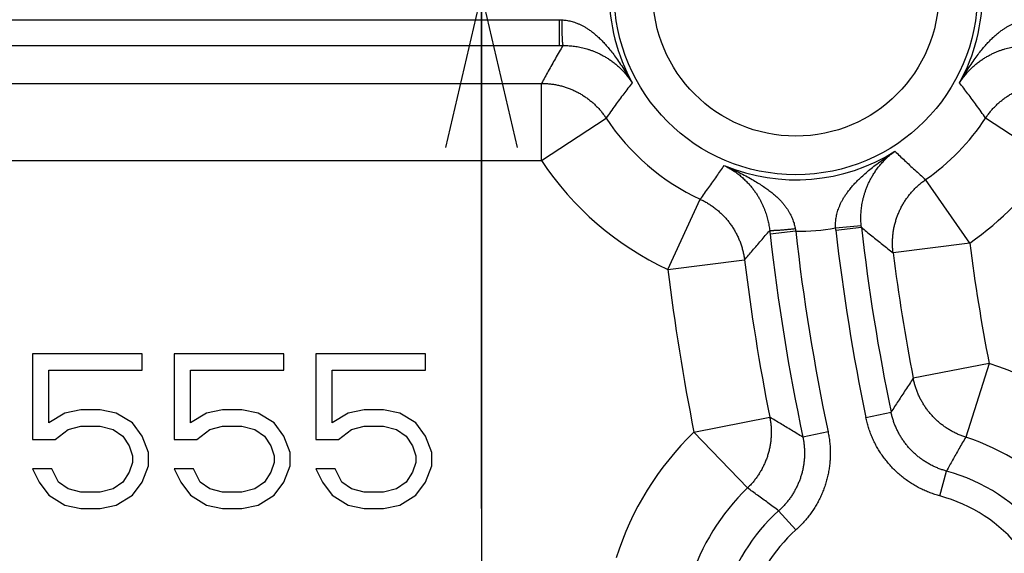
# Model space of a CAD drawing. Extents: x 0 to 3364, y 0 to 2376.
# Tile 35 of 83: x 1450 to 1488, y 434 to 455. Entities that reach past the tile are written whole.
import ezdxf

# ---------------------------------------------------------------- set-up
doc = ezdxf.new("R2010")
doc.units = 0
doc.header["$LTSCALE"] = 185.02
doc.layers.get('0').update_dxf_attribs({"linetype": 'CONTINUOUS'})
doc.layers.add('95_ALL_DIM', color=7, linetype='CONTINUOUS')
doc.styles.get("Standard").update_dxf_attribs({"font": 'txt', "width": 0.8})
doc.dimstyles.new('DIMSTYLE_10', dxfattribs={"dimtxt": 12, "dimasz": 6, "dimexe": 0.18, "dimexo": 0.0625, "dimgap": 0.09, "dimtad": 1, "dimdec": 3, "dimtxsty": 'STANDARD', "dimblk": 'OPEN', "dimblk1": 'OPEN', "dimblk2": 'OPEN', "dimcen": 0.09, "dimazin": 3, "dimtol": 1, "dimtp": 0.01, "dimtm": 0.01, "dimtfac": 1, "dimtdec": 3, "dimtofl": 0, "dimtmove": 0, "dimatfit": 3, "dimtolj": 1})
doc.dimstyles.new('DIMSTYLE_4', dxfattribs={"dimtxt": 12, "dimasz": 6, "dimexe": 0.18, "dimexo": 0.0625, "dimgap": 0.09, "dimtad": 1, "dimdec": 3, "dimtxsty": 'STANDARD', "dimblk": 'OPEN', "dimblk1": 'OPEN', "dimblk2": 'OPEN', "dimcen": 0.09, "dimazin": 3, "dimtp": 0.3, "dimtm": 0.3, "dimtfac": 1, "dimtdec": 3, "dimtofl": 0, "dimtmove": 0, "dimatfit": 3, "dimtolj": 1})

# ---------------------------------------------------------------- blocks, each defined once
blk = doc.blocks.new('_OPEN')
at = {"color": 0, "linetype": 'BYBLOCK'}
for p, q in [((0, 0), (-1, 0.2333)), ((-1, -0.2333), (0, 0)), ((-1, 0), (0, 0))]:
    blk.add_line(p, q, dxfattribs=at)
blk = doc.blocks.new('*D32')
at = {"layer": '95_ALL_DIM', "color": 2, "linetype": 'CONTINUOUS'}
for p, q in [((1467.484, 455.793), (1467.484, 475.793)), ((1467.484, 475.793), (1467.484, 428.293)), ((1500.889, 455.793), (1463.484, 455.793)), ((1467.484, 320.149), (1467.484, 428.293)), ((1508.079, 400.793), (1463.484, 400.793)), ((1467.484, 400.793), (1467.484, 320.149))]:
    blk.add_line(p, q, dxfattribs=at)
at = {"layer": '95_ALL_DIM', "color": 2, "linetype": 'CONTINUOUS', "xscale": 6, "yscale": 6, "zscale": 6}
for p, rotation in [((1467.484, 455.793), 270), ((1467.484, 400.793), 90)]:
    blk.add_blockref('_OPEN', p, dxfattribs=dict(at, rotation=rotation))
at = {"layer": '95_ALL_DIM', "color": 2, "linetype": 'CONTINUOUS'}
for s, width, p in [('0.01', 0.8, (1464.484, 353.349)), ('%%p', 1.166667, (1464.484, 339.349)), ('55', 0.8, (1464.484, 320.149))]:
    blk.add_text(s, height=12, rotation=90, dxfattribs=dict(at, width=width)).set_placement(p)
blk = doc.blocks.new('*D33')
at = {"layer": '95_ALL_DIM', "color": 2, "linetype": 'CONTINUOUS'}
for p, q in [((1467.484, 510.793), (1467.484, 539.426)), ((1467.484, 539.426), (1467.484, 483.293)), ((1507.233, 510.793), (1463.484, 510.793)), ((1467.484, 435.793), (1467.484, 483.293)), ((1482.684, 455.793), (1463.484, 455.793)), ((1467.484, 455.793), (1467.484, 435.793))]:
    blk.add_line(p, q, dxfattribs=at)
at = {"layer": '95_ALL_DIM', "color": 2, "linetype": 'CONTINUOUS', "xscale": 6, "yscale": 6, "zscale": 6}
for p, rotation in [((1467.484, 510.793), 270), ((1467.484, 455.793), 90)]:
    blk.add_blockref('_OPEN', p, dxfattribs=dict(at, rotation=rotation))
at = {"layer": '95_ALL_DIM', "color": 2, "linetype": 'CONTINUOUS', "width": 0.8}
blk.add_text('55', height=12, rotation=90, dxfattribs=at).set_placement((1464.484, 520.226))

msp = doc.modelspace()

# ---------------------------------------------------------------- linework, layer by layer
at = {"color": 7, "linetype": 'CONTINUOUS'}
for p, q in [((1383.3667, 454.7585), (1470.4963, 454.7585)), ((1470.4963, 454.7585), (1470.4963, 453.7591)), ((1383.3667, 453.7591), (1470.4963, 453.7591)), ((1383.5724, 452.2875), (1469.8166, 452.2875)), ((1469.8166, 449.2893), (1469.8166, 452.2875)), ((1469.8166, 449.2893), (1472.3199, 450.9393)), ((1489.5512, 449.2893), (1487.0478, 450.9393)), ((1383.5724, 449.2893), (1469.8166, 449.2893)), ((1486.4336, 446.0923), (1484.7212, 448.5533)), ((1474.7154, 445.0703), (1475.9759, 447.7906)), ((1481.2255, 446.6765), (1482.2209, 446.7681)), ((1479.6776, 446.5471), (1478.6842, 446.4351)), ((1481.2346, 446.5884), (1482.2277, 446.702)), ((1486.4336, 446.0923), (1483.4592, 445.7088)), ((1474.7154, 445.0703), (1477.6918, 445.4372)), ((1454.3089, 441.7928), (1450.0589, 441.7928)), ((1450.0589, 441.7928), (1450.0589, 438.4736)), ((1454.3089, 441.1545), (1454.3089, 441.7928)), ((1459.8089, 441.7928), (1455.5589, 441.7928)), ((1455.5589, 441.7928), (1455.5589, 438.4736)), ((1459.8089, 441.1545), (1459.8089, 441.7928)), ((1465.3089, 441.7928), (1461.0589, 441.7928)), ((1461.0589, 441.7928), (1461.0589, 438.4736)), ((1465.3089, 441.1545), (1465.3089, 441.7928)), ((1487.1856, 441.4151), (1484.241, 440.8468)), ((1487.1856, 441.4151), (1486.2764, 438.5581)), ((1450.6839, 441.1545), (1454.3089, 441.1545)), ((1450.6839, 439.1119), (1450.6839, 441.1545)), ((1456.1839, 441.1545), (1459.8089, 441.1545)), ((1456.1839, 439.1119), (1456.1839, 441.1545)), ((1461.6839, 441.1545), (1465.3089, 441.1545)), ((1461.6839, 439.1119), (1461.6839, 441.1545)), ((1451.3089, 439.4949), (1450.6839, 439.1119)), ((1451.9339, 439.6226), (1451.3089, 439.4949)), ((1452.6839, 439.6226), (1451.9339, 439.6226)), ((1453.3089, 439.4949), (1452.6839, 439.6226)), ((1453.9339, 439.1119), (1453.3089, 439.4949)), ((1456.8089, 439.4949), (1456.1839, 439.1119)), ((1457.4339, 439.6226), (1456.8089, 439.4949)), ((1458.1839, 439.6226), (1457.4339, 439.6226)), ((1458.8089, 439.4949), (1458.1839, 439.6226)), ((1459.4339, 439.1119), (1458.8089, 439.4949)), ((1462.3089, 439.4949), (1461.6839, 439.1119)), ((1462.9339, 439.6226), (1462.3089, 439.4949)), ((1463.6839, 439.6226), (1462.9339, 439.6226)), ((1464.3089, 439.4949), (1463.6839, 439.6226)), ((1464.9339, 439.1119), (1464.3089, 439.4949)), ((1482.4019, 439.3252), (1483.3807, 439.5285)), ((1454.3089, 438.6013), (1453.9339, 439.1119)), ((1459.8089, 438.6013), (1459.4339, 439.1119)), ((1465.3089, 438.6013), (1464.9339, 439.1119)), ((1475.73, 438.751), (1478.6717, 439.3343)), ((1450.9339, 438.4736), (1451.4339, 438.8566)), ((1451.4339, 438.8566), (1451.9339, 438.9843)), ((1451.9339, 438.9843), (1452.6839, 438.9843)), ((1452.6839, 438.9843), (1453.1839, 438.8566)), ((1453.1839, 438.8566), (1453.5589, 438.6013)), ((1456.4339, 438.4736), (1456.9339, 438.8566)), ((1456.9339, 438.8566), (1457.4339, 438.9843)), ((1457.4339, 438.9843), (1458.1839, 438.9843)), ((1458.1839, 438.9843), (1458.6839, 438.8566)), ((1458.6839, 438.8566), (1459.0589, 438.6013)), ((1461.9339, 438.4736), (1462.4339, 438.8566)), ((1462.4339, 438.8566), (1462.9339, 438.9843)), ((1462.9339, 438.9843), (1463.6839, 438.9843)), ((1463.6839, 438.9843), (1464.1839, 438.8566)), ((1464.1839, 438.8566), (1464.5589, 438.6013)), ((1475.73, 438.751), (1477.8065, 436.5884)), ((1480.9333, 438.7674), (1479.9552, 438.5612)), ((1450.0589, 438.4736), (1450.9339, 438.4736)), ((1453.5589, 438.6013), (1453.8089, 438.2183)), ((1454.5589, 437.963), (1454.3089, 438.6013)), ((1455.5589, 438.4736), (1456.4339, 438.4736)), ((1459.0589, 438.6013), (1459.3089, 438.2183)), ((1460.0589, 437.963), (1459.8089, 438.6013)), ((1461.0589, 438.4736), (1461.9339, 438.4736)), ((1464.5589, 438.6013), (1464.8089, 438.2183)), ((1465.5589, 437.963), (1465.3089, 438.6013)), ((1453.8089, 438.2183), (1453.9339, 437.8353)), ((1454.5589, 437.4523), (1454.5589, 437.963)), ((1459.3089, 438.2183), (1459.4339, 437.8353)), ((1460.0589, 437.4523), (1460.0589, 437.963)), ((1464.8089, 438.2183), (1464.9339, 437.8353)), ((1465.5589, 437.4523), (1465.5589, 437.963)), ((1453.9339, 437.58), (1453.8089, 437.197)), ((1453.9339, 437.8353), (1453.9339, 437.58)), ((1459.4339, 437.58), (1459.3089, 437.197)), ((1459.4339, 437.8353), (1459.4339, 437.58)), ((1464.9339, 437.58), (1464.8089, 437.197)), ((1464.9339, 437.8353), (1464.9339, 437.58)), ((1450.8089, 437.3247), (1450.0589, 437.3247)), ((1450.0589, 437.3247), (1450.3089, 436.814)), ((1451.0589, 436.814), (1450.8089, 437.3247)), ((1453.8089, 437.197), (1453.5589, 436.814)), ((1454.3089, 436.814), (1454.5589, 437.4523)), ((1456.3089, 437.3247), (1455.5589, 437.3247)), ((1455.5589, 437.3247), (1455.8089, 436.814)), ((1456.5589, 436.814), (1456.3089, 437.3247)), ((1459.3089, 437.197), (1459.0589, 436.814)), ((1459.8089, 436.814), (1460.0589, 437.4523)), ((1461.8089, 437.3247), (1461.0589, 437.3247)), ((1461.0589, 437.3247), (1461.3089, 436.814)), ((1462.0589, 436.814), (1461.8089, 437.3247)), ((1464.8089, 437.197), (1464.5589, 436.814)), ((1465.3089, 436.814), (1465.5589, 437.4523)), ((1485.2726, 436.2784), (1485.5335, 437.2432)), ((1450.3089, 436.814), (1450.6839, 436.3034)), ((1451.4339, 436.5587), (1451.0589, 436.814)), ((1453.5589, 436.814), (1453.1839, 436.5587)), ((1453.9339, 436.3034), (1454.3089, 436.814)), ((1455.8089, 436.814), (1456.1839, 436.3034)), ((1456.9339, 436.5587), (1456.5589, 436.814)), ((1459.0589, 436.814), (1458.6839, 436.5587)), ((1459.4339, 436.3034), (1459.8089, 436.814)), ((1461.3089, 436.814), (1461.6839, 436.3034)), ((1462.4339, 436.5587), (1462.0589, 436.814)), ((1464.5589, 436.814), (1464.1839, 436.5587)), ((1464.9339, 436.3034), (1465.3089, 436.814)), ((1451.9339, 436.4311), (1451.4339, 436.5587)), ((1452.6839, 436.4311), (1451.9339, 436.4311)), ((1453.1839, 436.5587), (1452.6839, 436.4311)), ((1457.4339, 436.4311), (1456.9339, 436.5587)), ((1458.1839, 436.4311), (1457.4339, 436.4311)), ((1458.6839, 436.5587), (1458.1839, 436.4311)), ((1462.9339, 436.4311), (1462.4339, 436.5587)), ((1463.6839, 436.4311), (1462.9339, 436.4311)), ((1464.1839, 436.5587), (1463.6839, 436.4311)), ((1450.6839, 436.3034), (1451.3089, 435.9204)), ((1453.3089, 435.9204), (1453.9339, 436.3034)), ((1456.1839, 436.3034), (1456.8089, 435.9204)), ((1458.8089, 435.9204), (1459.4339, 436.3034)), ((1461.6839, 436.3034), (1462.3089, 435.9204)), ((1464.3089, 435.9204), (1464.9339, 436.3034)), ((1451.3089, 435.9204), (1451.9339, 435.7928)), ((1451.9339, 435.7928), (1452.6839, 435.7928)), ((1452.6839, 435.7928), (1453.3089, 435.9204)), ((1456.8089, 435.9204), (1457.4339, 435.7928)), ((1457.4339, 435.7928), (1458.1839, 435.7928)), ((1458.1839, 435.7928), (1458.8089, 435.9204)), ((1462.3089, 435.9204), (1462.9339, 435.7928)), ((1462.9339, 435.7928), (1463.6839, 435.7928)), ((1463.6839, 435.7928), (1464.3089, 435.9204)), ((1479.6819, 434.9578), (1479.0169, 435.7038))]:
    msp.add_line(p, q, dxfattribs=at)
for radius in [7.0506, 5.5515]:
    msp.add_circle((1479.6839, 455.7928), radius, dxfattribs=at)
for centre, radius, start, end in [((1479.6839, 455.7928), 7.2469, 151.23079, 208.76921), ((1479.6839, 455.7928), 7.2469, 331.23079, 28.76921), ((1479.6839, 455.7928), 8.8195, 213.38839, 245.13827), ((1479.6839, 455.7928), 8.8195, 304.83051, 326.61161), ((1479.6839, 455.7928), 7.2469, 247.4531, 302.0622), ((1479.6839, 455.7928), 11.8177, 213.38839, 245.13827), ((1479.6839, 455.7928), 11.8177, 304.83051, 326.61161), ((1561.6839, 455.7928), 83.5255, 186.432554, 191.905797), ((1479.6839, 455.7928), 9.2457, 269.96099, 279.59807), ((1561.6839, 455.7928), 82.5258, 186.432554, 191.905799), ((1561.6839, 455.7928), 80.9742, 186.526973, 191.733973), ((1561.6839, 455.7928), 79.9745, 186.526975, 191.733971), ((1561.6839, 455.7928), 75.873, 187.345483, 190.923385), ((1561.6839, 455.7928), 78.8719, 187.345484, 190.923385), ((1561.6839, 455.7928), 84.6281, 187.028628, 191.214365), ((1561.6839, 455.7928), 87.627, 187.028628, 191.214365), ((1483.6973, 430.4534), 11.5034, 41.35456, 72.34734), ((1483.6973, 430.4534), 11.5034, 133.83631, 162.71221), ((1483.6973, 430.4534), 8.5052, 41.35456, 72.34734), ((1483.6973, 430.4534), 7.0337, 38.80529, 74.86655), ((1483.6973, 430.4534), 8.5052, 133.83631, 162.71221), ((1483.6973, 430.4534), 6.0343, 38.80527, 74.86657), ((1483.6973, 430.4534), 7.0337, 131.71494, 165.19471), ((1483.6973, 430.4534), 6.0343, 131.71492, 165.19473)]:
    msp.add_arc(centre, radius, start, end, dxfattribs=at)
for points, knots in [([(1470.4963, 454.7585), (1470.5128, 454.7575), (1470.5458, 454.7557), (1470.5788, 454.7539), (1470.5953, 454.753)], [0, 0, 0, 0, 0.4998508, 1, 1, 1, 1]), ([(1470.5953, 454.753), (1470.6244, 454.7514), (1470.6831, 454.7468), (1470.7716, 454.7356), (1470.8616, 454.7198), (1470.9531, 454.699), (1471.0463, 454.6729), (1471.1414, 454.641), (1471.2388, 454.6028), (1471.3386, 454.5578), (1471.4412, 454.5051), (1471.5468, 454.4438), (1471.6558, 454.3731), (1471.7685, 454.2917), (1471.8851, 454.1985), (1472.0062, 454.092), (1472.1321, 453.9705), (1472.2633, 453.8324), (1472.4002, 453.6759), (1472.5432, 453.4992), (1472.6924, 453.3007), (1472.8478, 453.08), (1473.0081, 452.8378), (1473.171, 452.5776), (1473.2781, 452.3972), (1473.3315, 452.305)], [0, 0, 0, 0, 0.022849, 0.0461853, 0.0700555, 0.0945289, 0.1197864, 0.1459872, 0.1732593, 0.2018195, 0.2319013, 0.263741, 0.2976185, 0.3338465, 0.3727517, 0.4147826, 0.4603734, 0.5100239, 0.5642569, 0.623507, 0.6884094, 0.7591011, 0.8353572, 0.9163469, 1, 1, 1, 1]), ([(1470.5953, 454.753), (1470.5953, 454.7288), (1470.5955, 454.6804), (1470.596, 454.6081), (1470.5968, 454.5367), (1470.5979, 454.4664), (1470.5991, 454.3977), (1470.6006, 454.3309), (1470.6024, 454.2663), (1470.6043, 454.2044), (1470.6065, 454.1454), (1470.6088, 454.0897), (1470.6114, 454.0375), (1470.6141, 453.9892), (1470.6169, 453.9449), (1470.6199, 453.9049), (1470.623, 453.8695), (1470.6263, 453.8388), (1470.6295, 453.813), (1470.6329, 453.7922), (1470.6362, 453.7764), (1470.6394, 453.7659), (1470.6422, 453.7604), (1470.6439, 453.7592)], [0, 0, 0, 0, 0.0729974, 0.1455791, 0.2173608, 0.2879624, 0.3570101, 0.4241386, 0.4889925, 0.5512291, 0.6105193, 0.6665502, 0.7190263, 0.7676717, 0.8122311, 0.8524722, 0.8881869, 0.9191935, 0.9453397, 0.9665076, 0.9826246, 0.9936998, 1, 1, 1, 1]), ([(1486.0363, 452.305), (1486.0896, 452.3972), (1486.1968, 452.5776), (1486.3596, 452.8378), (1486.52, 453.08), (1486.6753, 453.3007), (1486.8246, 453.4992), (1486.9676, 453.6759), (1487.1044, 453.8324), (1487.2356, 453.9705), (1487.3616, 454.092), (1487.4826, 454.1985), (1487.5993, 454.2917), (1487.712, 454.3731), (1487.8209, 454.4438), (1487.9266, 454.5051), (1488.0292, 454.5578), (1488.129, 454.6028), (1488.2263, 454.641), (1488.3215, 454.6729), (1488.4147, 454.699), (1488.5062, 454.7198), (1488.5961, 454.7356), (1488.6847, 454.7468), (1488.7434, 454.7514), (1488.7725, 454.753)], [0, 0, 0, 0, 0.0836532, 0.1646433, 0.2408991, 0.3115911, 0.3764933, 0.4357435, 0.4899764, 0.5396267, 0.5852177, 0.6272485, 0.6661537, 0.7023817, 0.7362593, 0.7680986, 0.7981804, 0.8267406, 0.8540128, 0.8802135, 0.905471, 0.9299445, 0.9538147, 0.977151, 1, 1, 1, 1]), ([(1470.6439, 453.7592), (1470.5452, 453.5913), (1470.3538, 453.2604), (1470.0785, 452.7695), (1469.9022, 452.4465), (1469.8166, 452.2875)], [0, 0, 0, 0, 0.3460485, 0.6792245, 1, 1, 1, 1]), ([(1470.4963, 453.7591), (1470.5209, 453.7591), (1470.5701, 453.7591), (1470.6193, 453.7591), (1470.6439, 453.7592)], [0, 0, 0, 0, 0.5000075, 1, 1, 1, 1]), ([(1470.6439, 453.7592), (1470.6763, 453.7593), (1470.7417, 453.7584), (1470.8404, 453.7542), (1470.9404, 453.7468), (1471.0418, 453.736), (1471.1448, 453.7218), (1471.2497, 453.7039), (1471.3565, 453.6819), (1471.4655, 453.6556), (1471.5769, 453.6246), (1471.6908, 453.5883), (1471.8074, 453.5463), (1471.9268, 453.4981), (1472.0489, 453.4428), (1472.1739, 453.3797), (1472.3015, 453.308), (1472.4316, 453.2266), (1472.5638, 453.1344), (1472.6976, 453.0302), (1472.8318, 452.913), (1472.9652, 452.7816), (1473.0954, 452.6359), (1473.2193, 452.4768), (1473.2953, 452.3634), (1473.3315, 452.305)], [0, 0, 0, 0, 0.0305033, 0.0614715, 0.0929052, 0.1248266, 0.1573927, 0.1907164, 0.2248543, 0.2599551, 0.2961629, 0.3335968, 0.3723977, 0.4127099, 0.4546588, 0.4984643, 0.5442912, 0.592339, 0.642807, 0.6958144, 0.751687, 0.8103917, 0.8717546, 0.9353385, 1, 1, 1, 1]), ([(1486.0363, 452.305), (1486.0725, 452.3634), (1486.1485, 452.4768), (1486.2724, 452.6359), (1486.4026, 452.7816), (1486.5359, 452.913), (1486.6702, 453.0302), (1486.8039, 453.1344), (1486.9361, 453.2266), (1487.0663, 453.308), (1487.1939, 453.3797), (1487.3188, 453.4428), (1487.441, 453.4981), (1487.5603, 453.5463), (1487.6769, 453.5883), (1487.7909, 453.6246), (1487.9023, 453.6556), (1488.0113, 453.6819), (1488.1181, 453.7039), (1488.2229, 453.7218), (1488.326, 453.736), (1488.4274, 453.7468), (1488.5274, 453.7542), (1488.6261, 453.7584), (1488.6915, 453.7593), (1488.7239, 453.7592)], [0, 0, 0, 0, 0.0646616, 0.1282457, 0.1896085, 0.2483135, 0.304186, 0.3571933, 0.4076613, 0.4557089, 0.5015359, 0.5453414, 0.5872903, 0.6276026, 0.6664035, 0.703837, 0.7400448, 0.7751456, 0.8092835, 0.8426072, 0.8751734, 0.9070948, 0.9385284, 0.9694967, 1, 1, 1, 1]), ([(1469.8166, 452.2875), (1469.8685, 452.2875), (1469.9725, 452.2847), (1470.1279, 452.2725), (1470.2825, 452.2522), (1470.4359, 452.2239), (1470.5876, 452.1877), (1470.7372, 452.1436), (1470.8843, 452.0919), (1471.0285, 452.0326), (1471.1695, 451.9658), (1471.3068, 451.8919), (1471.4401, 451.8109), (1471.569, 451.7231), (1471.6932, 451.6288), (1471.8123, 451.5281), (1471.926, 451.4214), (1472.034, 451.3089), (1472.136, 451.1909), (1472.2318, 451.0679), (1472.2913, 450.9826), (1472.3199, 450.9393)], [0, 0, 0, 0, 0.0526261, 0.1052543, 0.1578838, 0.2105148, 0.2631469, 0.31578, 0.3684138, 0.4210482, 0.4736829, 0.5263177, 0.5789524, 0.6315868, 0.6842206, 0.7368537, 0.7894858, 0.8421167, 0.8947464, 0.9473743, 1, 1, 1, 1]), ([(1473.3315, 452.305), (1473.2211, 452.1663), (1472.9967, 451.8773), (1472.6593, 451.4221), (1472.4343, 451.1043), (1472.3199, 450.9393)], [0, 0, 0, 0, 0.312838, 0.6457184, 1, 1, 1, 1]), ([(1487.0478, 450.9393), (1486.9335, 451.1043), (1486.7085, 451.4221), (1486.3711, 451.8773), (1486.1466, 452.1663), (1486.0363, 452.305)], [0, 0, 0, 0, 0.3542863, 0.6871624, 1, 1, 1, 1]), ([(1487.0478, 450.9393), (1487.0765, 450.9826), (1487.136, 451.0679), (1487.2317, 451.1909), (1487.3338, 451.3089), (1487.4418, 451.4214), (1487.5555, 451.5281), (1487.6746, 451.6288), (1487.7988, 451.7231), (1487.9277, 451.8109), (1488.061, 451.8919), (1488.1983, 451.9658), (1488.3392, 452.0326), (1488.4835, 452.0919), (1488.6306, 452.1436), (1488.7802, 452.1877), (1488.9319, 452.2239), (1489.0852, 452.2522), (1489.2399, 452.2725), (1489.3953, 452.2847), (1489.4992, 452.2875), (1489.5512, 452.2875)], [0, 0, 0, 0, 0.0526257, 0.1052536, 0.1578833, 0.2105142, 0.2631463, 0.3157794, 0.3684132, 0.4210476, 0.4736823, 0.5263171, 0.5789518, 0.6315862, 0.6842201, 0.7368531, 0.7894852, 0.8421162, 0.8947457, 0.9473739, 1, 1, 1, 1]), ([(1481.2255, 446.6765), (1481.2239, 446.7057), (1481.2221, 446.764), (1481.2237, 446.8519), (1481.2296, 446.9408), (1481.24, 447.0313), (1481.2553, 447.1238), (1481.2759, 447.2183), (1481.3021, 447.3151), (1481.3345, 447.4146), (1481.3738, 447.517), (1481.4205, 447.6226), (1481.4757, 447.7317), (1481.5402, 447.8448), (1481.6152, 447.9621), (1481.7019, 448.0842), (1481.8018, 448.2116), (1481.9165, 448.3449), (1482.0478, 448.4844), (1482.1976, 448.631), (1482.3675, 448.785), (1482.5592, 448.9469), (1482.7734, 449.1165), (1483.0093, 449.2926), (1483.2636, 449.4726), (1483.4403, 449.5917), (1483.5308, 449.6512)], [0, 0, 0, 0, 0.0222595, 0.0444604, 0.0669914, 0.0901097, 0.1138802, 0.1383729, 0.1637955, 0.1903154, 0.2180782, 0.247327, 0.2782893, 0.3112364, 0.3464843, 0.384359, 0.4253528, 0.4698076, 0.518326, 0.5713639, 0.6294457, 0.6931123, 0.7625711, 0.8375999, 0.9174427, 1, 1, 1, 1]), ([(1482.2209, 446.7681), (1482.2179, 446.8007), (1482.2129, 446.8657), (1482.2085, 446.9635), (1482.207, 447.0621), (1482.2087, 447.1623), (1482.2136, 447.2641), (1482.2219, 447.3679), (1482.2339, 447.4737), (1482.2498, 447.5819), (1482.27, 447.6926), (1482.2949, 447.8059), (1482.3248, 447.9221), (1482.3604, 448.0414), (1482.4022, 448.1638), (1482.4509, 448.2895), (1482.5074, 448.4186), (1482.5725, 448.5511), (1482.6473, 448.6867), (1482.7329, 448.8253), (1482.8307, 448.9663), (1482.9418, 449.1089), (1483.0674, 449.2515), (1483.2079, 449.3919), (1483.3625, 449.5271), (1483.4734, 449.611), (1483.5308, 449.6512)], [0, 0, 0, 0, 0.0295954, 0.0589885, 0.0886468, 0.1188507, 0.1496174, 0.1809606, 0.2130581, 0.2460171, 0.2798991, 0.314863, 0.3510218, 0.3885105, 0.4274826, 0.4680673, 0.5105337, 0.5549545, 0.6016347, 0.6507084, 0.702375, 0.7568715, 0.8142217, 0.8742473, 0.9365629, 1, 1, 1, 1]), ([(1483.5308, 449.6512), (1483.6542, 449.5324), (1483.9088, 449.2907), (1484.3056, 448.9246), (1484.5799, 448.6784), (1484.7212, 448.5533)], [0, 0, 0, 0, 0.3172902, 0.650399, 1, 1, 1, 1]), ([(1475.9759, 447.7906), (1476.0858, 447.9425), (1476.2993, 448.2393), (1476.6092, 448.6756), (1476.8086, 448.9605), (1476.9051, 449.0998)], [0, 0, 0, 0, 0.3502529, 0.6833224, 1, 1, 1, 1]), ([(1476.9051, 449.0998), (1477.004, 449.0561), (1477.1976, 448.9681), (1477.4777, 448.8329), (1477.7391, 448.6986), (1477.9781, 448.5672), (1478.1938, 448.4396), (1478.3868, 448.3162), (1478.5587, 448.1968), (1478.7115, 448.0812), (1478.8468, 447.9691), (1478.9667, 447.8603), (1479.0727, 447.7546), (1479.1663, 447.6515), (1479.2489, 447.5511), (1479.3216, 447.4529), (1479.3855, 447.3569), (1479.4414, 447.2629), (1479.4901, 447.1705), (1479.5323, 447.0797), (1479.5685, 446.9903), (1479.5993, 446.9019), (1479.625, 446.8146), (1479.6459, 446.7282), (1479.6569, 446.6706), (1479.6616, 446.642)], [0, 0, 0, 0, 0.0843634, 0.1659697, 0.2427122, 0.3137405, 0.3788677, 0.4382412, 0.4925329, 0.5421786, 0.5877192, 0.6296672, 0.6684649, 0.7045617, 0.7382662, 0.7699466, 0.7998553, 0.8282309, 0.8553116, 0.8813128, 0.906361, 0.9306221, 0.9542765, 0.9773871, 1, 1, 1, 1]), ([(1476.9051, 449.0998), (1476.9683, 449.0696), (1477.0913, 449.0054), (1477.2661, 448.8979), (1477.4277, 448.7829), (1477.5751, 448.6634), (1477.7083, 448.5417), (1477.828, 448.4192), (1477.9355, 448.2971), (1478.0319, 448.1761), (1478.1182, 448.0566), (1478.1954, 447.939), (1478.2645, 447.8234), (1478.3261, 447.71), (1478.3811, 447.5986), (1478.4301, 447.4894), (1478.4736, 447.3822), (1478.512, 447.2768), (1478.5458, 447.1732), (1478.5754, 447.0713), (1478.601, 446.9707), (1478.623, 446.8714), (1478.6415, 446.7731), (1478.6566, 446.6759), (1478.6647, 446.6113), (1478.6682, 446.5792)], [0, 0, 0, 0, 0.0653931, 0.1296352, 0.19155, 0.2506775, 0.3068675, 0.3600889, 0.4106966, 0.4588073, 0.5046358, 0.5483937, 0.5902544, 0.6304391, 0.6690525, 0.7063039, 0.7423031, 0.7771734, 0.811065, 0.8441259, 0.8764111, 0.9080426, 0.9391775, 0.9698298, 1, 1, 1, 1]), ([(1483.4592, 445.7088), (1483.4526, 445.7603), (1483.4421, 445.8637), (1483.4344, 446.0193), (1483.4347, 446.1751), (1483.4432, 446.3307), (1483.4597, 446.4856), (1483.4842, 446.6395), (1483.5167, 446.7919), (1483.557, 446.9424), (1483.6051, 447.0906), (1483.6608, 447.2362), (1483.724, 447.3786), (1483.7945, 447.5176), (1483.8721, 447.6527), (1483.9567, 447.7837), (1484.0479, 447.9101), (1484.1455, 448.0315), (1484.2493, 448.1478), (1484.359, 448.2585), (1484.4743, 448.3633), (1484.5949, 448.4621), (1484.6786, 448.5236), (1484.7212, 448.5533)], [0, 0, 0, 0, 0.0476104, 0.0952204, 0.1428321, 0.1904454, 0.2380602, 0.2856764, 0.333294, 0.3809128, 0.4285327, 0.4761535, 0.5237752, 0.5713975, 0.6190203, 0.6666435, 0.7142669, 0.7618902, 0.8095133, 0.8571361, 0.9047584, 0.9523799, 1, 1, 1, 1]), ([(1475.9759, 447.7906), (1476.0243, 447.7681), (1476.1199, 447.7207), (1476.2593, 447.6419), (1476.3943, 447.5558), (1476.5246, 447.4627), (1476.6496, 447.3627), (1476.7692, 447.2563), (1476.883, 447.1436), (1476.9905, 447.025), (1477.0916, 446.9008), (1477.186, 446.7714), (1477.2733, 446.6372), (1477.3533, 446.4985), (1477.4258, 446.3558), (1477.4906, 446.2094), (1477.5475, 446.0598), (1477.5963, 445.9073), (1477.637, 445.7525), (1477.6693, 445.5957), (1477.6852, 445.4902), (1477.6918, 445.4372)], [0, 0, 0, 0, 0.0526345, 0.1052697, 0.1579053, 0.2105413, 0.2631775, 0.3158137, 0.3684495, 0.421085, 0.4737199, 0.5263539, 0.578987, 0.631619, 0.6842497, 0.736879, 0.7895067, 0.8421329, 0.8947574, 0.9473799, 1, 1, 1, 1]), ([(1482.2277, 446.702), (1482.2265, 446.713), (1482.2241, 446.735), (1482.2219, 446.7571), (1482.2209, 446.7681)], [0, 0, 0, 0, 0.4996756, 1, 1, 1, 1]), ([(1477.6918, 445.4372), (1477.7955, 445.5588), (1478.0077, 445.8072), (1478.3333, 446.1878), (1478.555, 446.4469), (1478.6682, 446.5792)], [0, 0, 0, 0, 0.3190371, 0.6522812, 1, 1, 1, 1]), ([(1479.6616, 446.642), (1479.6374, 446.6394), (1479.589, 446.6342), (1479.5167, 446.6266), (1479.4452, 446.6194), (1479.3749, 446.6126), (1479.3061, 446.6062), (1479.2392, 446.6002), (1479.1746, 446.5947), (1479.1126, 446.5898), (1479.0535, 446.5853), (1478.9978, 446.5814), (1478.9455, 446.5781), (1478.8972, 446.5754), (1478.8529, 446.5733), (1478.813, 446.5718), (1478.7776, 446.5709), (1478.747, 446.5707), (1478.7213, 446.571), (1478.7007, 446.572), (1478.685, 446.5735), (1478.6748, 446.5755), (1478.6693, 446.5776), (1478.6682, 446.5792)], [0, 0, 0, 0, 0.0733883, 0.1463549, 0.2185089, 0.2894637, 0.3588392, 0.4262638, 0.4913767, 0.5538294, 0.6132878, 0.6694345, 0.7219697, 0.7706138, 0.8151086, 0.8552191, 0.8907354, 0.9214746, 0.9472839, 0.9680458, 0.9836902, 0.9942346, 1, 1, 1, 1]), ([(1478.6682, 446.5792), (1478.67, 446.5632), (1478.6735, 446.5312), (1478.6788, 446.4832), (1478.6824, 446.4511), (1478.6842, 446.4351)], [0, 0, 0, 0, 0.3332061, 0.6665365, 1, 1, 1, 1]), ([(1479.6616, 446.642), (1479.6634, 446.6315), (1479.6669, 446.6104), (1479.6722, 446.5788), (1479.6758, 446.5577), (1479.6776, 446.5471)], [0, 0, 0, 0, 0.3331936, 0.6665248, 1, 1, 1, 1]), ([(1481.2346, 446.5884), (1481.2329, 446.603), (1481.2297, 446.6324), (1481.2268, 446.6618), (1481.2255, 446.6765)], [0, 0, 0, 0, 0.5000426, 1, 1, 1, 1]), ([(1482.2277, 446.702), (1482.3631, 446.5903), (1482.6349, 446.3679), (1483.0455, 446.0368), (1483.321, 445.8179), (1483.4592, 445.7088)], [0, 0, 0, 0, 0.3327366, 0.6660376, 1, 1, 1, 1]), ([(1484.241, 440.8468), (1484.1407, 440.6966), (1483.9448, 440.4009), (1483.658, 439.9614), (1483.472, 439.6719), (1483.3807, 439.5285)], [0, 0, 0, 0, 0.3441865, 0.6760094, 1, 1, 1, 1]), ([(1486.2764, 438.5581), (1486.2278, 438.5736), (1486.1314, 438.6071), (1485.9895, 438.6646), (1485.8507, 438.7292), (1485.7153, 438.8009), (1485.5839, 438.8794), (1485.4565, 438.9644), (1485.3337, 439.0558), (1485.2157, 439.1534), (1485.1028, 439.2569), (1484.9954, 439.366), (1484.8936, 439.4804), (1484.7978, 439.5998), (1484.7082, 439.724), (1484.6251, 439.8526), (1484.5486, 439.9852), (1484.479, 440.1216), (1484.4165, 440.2613), (1484.3611, 440.4041), (1484.3132, 440.5495), (1484.2726, 440.6971), (1484.2507, 440.7968), (1484.241, 440.8468)], [0, 0, 0, 0, 0.0476203, 0.0952419, 0.1428643, 0.1904871, 0.2381103, 0.2857335, 0.3333568, 0.3809799, 0.4286026, 0.4762248, 0.5238463, 0.5714671, 0.6190869, 0.6667056, 0.7143231, 0.7619393, 0.8095542, 0.8571675, 0.9047794, 0.9523894, 1, 1, 1, 1]), ([(1485.5335, 437.2432), (1485.4853, 437.2562), (1485.3895, 437.2847), (1485.248, 437.3346), (1485.1089, 437.3916), (1484.9729, 437.4555), (1484.8402, 437.5262), (1484.7113, 437.6033), (1484.5864, 437.6869), (1484.4659, 437.7766), (1484.35, 437.8722), (1484.239, 437.9735), (1484.1333, 438.0803), (1484.033, 438.1922), (1483.9385, 438.309), (1483.8499, 438.4305), (1483.7675, 438.5562), (1483.6915, 438.6858), (1483.6221, 438.8192), (1483.5594, 438.9559), (1483.5037, 439.0956), (1483.455, 439.2378), (1483.4136, 439.3822), (1483.3908, 439.4796), (1483.3807, 439.5285)], [0, 0, 0, 0, 0.0453195, 0.0907393, 0.1362156, 0.1817058, 0.2271724, 0.2726156, 0.3180612, 0.3635191, 0.4089798, 0.4544374, 0.499894, 0.5453526, 0.5908163, 0.6362869, 0.6817582, 0.7272209, 0.7726852, 0.8181764, 0.8636938, 0.9091988, 0.954649, 1, 1, 1, 1]), ([(1478.6717, 439.3343), (1478.6819, 439.2826), (1478.6996, 439.1787), (1478.7179, 439.0217), (1478.7279, 438.864), (1478.7296, 438.7059), (1478.723, 438.548), (1478.708, 438.3906), (1478.6848, 438.2342), (1478.6535, 438.0793), (1478.6139, 437.9262), (1478.5664, 437.7754), (1478.5111, 437.6274), (1478.448, 437.4824), (1478.3773, 437.341), (1478.2993, 437.2034), (1478.2142, 437.0702), (1478.1222, 436.9416), (1478.0236, 436.8181), (1477.9186, 436.6999), (1477.8445, 436.6249), (1477.8065, 436.5884)], [0, 0, 0, 0, 0.0526202, 0.1052429, 0.1578674, 0.2104936, 0.2631214, 0.3157507, 0.3683813, 0.4210132, 0.4736462, 0.5262802, 0.578915, 0.6315504, 0.6841862, 0.7368223, 0.7894584, 0.8420945, 0.8947302, 0.9473654, 1, 1, 1, 1]), ([(1479.9552, 438.5612), (1479.8076, 438.65), (1479.5175, 438.8245), (1479.0896, 439.0822), (1478.8094, 439.2512), (1478.6717, 439.3343)], [0, 0, 0, 0, 0.3447455, 0.6780023, 1, 1, 1, 1]), ([(1485.2726, 436.2784), (1485.2084, 436.2958), (1485.0806, 436.3338), (1484.8919, 436.4004), (1484.7065, 436.4764), (1484.5251, 436.5616), (1484.3482, 436.6558), (1484.1764, 436.7588), (1484.0099, 436.8701), (1483.8492, 436.9897), (1483.6946, 437.1172), (1483.5467, 437.2523), (1483.4057, 437.3947), (1483.272, 437.5439), (1483.1459, 437.6996), (1483.0277, 437.8615), (1482.9179, 438.029), (1482.8165, 438.2019), (1482.724, 438.3796), (1482.6404, 438.5619), (1482.566, 438.7481), (1482.5011, 438.9377), (1482.4458, 439.1302), (1482.4154, 439.26), (1482.4019, 439.3252)], [0, 0, 0, 0, 0.0453182, 0.0907399, 0.1362183, 0.181711, 0.2271804, 0.2726266, 0.3180752, 0.3635361, 0.4089996, 0.4544598, 0.4999187, 0.5453791, 0.590844, 0.6363153, 0.6817864, 0.7272483, 0.7727108, 0.8181994, 0.8637131, 0.9092136, 0.9546582, 1, 1, 1, 1]), ([(1480.9333, 438.7674), (1480.9471, 438.7023), (1480.9713, 438.5713), (1480.9978, 438.3731), (1481.0144, 438.1735), (1481.0209, 437.9734), (1481.0175, 437.7732), (1481.004, 437.5735), (1480.9806, 437.3748), (1480.9473, 437.1774), (1480.9041, 436.982), (1480.8513, 436.789), (1480.7888, 436.5989), (1480.7169, 436.4121), (1480.6358, 436.2292), (1480.5456, 436.0506), (1480.4466, 435.8767), (1480.339, 435.708), (1480.2231, 435.5448), (1480.0992, 435.3877), (1479.9675, 435.2369), (1479.8287, 435.0931), (1479.7315, 435.002), (1479.6819, 434.9578)], [0, 0, 0, 0, 0.0475134, 0.0951278, 0.1427944, 0.1904689, 0.2381144, 0.2857394, 0.3333689, 0.3810052, 0.4286383, 0.4762652, 0.5238888, 0.5715122, 0.6191385, 0.6667652, 0.7143823, 0.7619912, 0.8096164, 0.8572689, 0.9049139, 0.9525074, 1, 1, 1, 1]), ([(1479.9552, 438.5612), (1479.9655, 438.5124), (1479.9837, 438.4141), (1480.0036, 438.2654), (1480.0161, 438.1157), (1480.021, 437.9656), (1480.0185, 437.8154), (1480.0084, 437.6656), (1479.9909, 437.5166), (1479.9659, 437.3685), (1479.9335, 437.2219), (1479.8939, 437.0772), (1479.8471, 436.9346), (1479.7932, 436.7945), (1479.7323, 436.6573), (1479.6647, 436.5234), (1479.5904, 436.393), (1479.5098, 436.2664), (1479.4228, 436.1441), (1479.3299, 436.0262), (1479.2311, 435.9131), (1479.127, 435.8053), (1479.0541, 435.737), (1479.0169, 435.7038)], [0, 0, 0, 0, 0.0475224, 0.0951422, 0.1428133, 0.1904913, 0.2381393, 0.2857658, 0.333396, 0.3810323, 0.4286645, 0.4762901, 0.5239118, 0.5715329, 0.6191564, 0.6667803, 0.7143944, 0.7620002, 0.8096226, 0.8572723, 0.9049149, 0.9525062, 1, 1, 1, 1]), ([(1486.2764, 438.5581), (1486.1882, 438.4086), (1486.0169, 438.1141), (1485.7692, 437.6757), (1485.6107, 437.3865), (1485.5335, 437.2432)], [0, 0, 0, 0, 0.3448532, 0.6766865, 1, 1, 1, 1]), ([(1479.0169, 435.7038), (1478.8791, 435.8066), (1478.607, 436.008), (1478.2033, 436.3026), (1477.9375, 436.4944), (1477.8065, 436.5884)], [0, 0, 0, 0, 0.3440451, 0.6773609, 1, 1, 1, 1])]:
    msp.add_open_spline(points, degree=3, knots=knots, dxfattribs=at)

# ---------------------------------------------------------------- dimensions: what is measured, and where the dimension line sits
at = {"layer": '95_ALL_DIM', "color": 2, "linetype": 'CONTINUOUS'}
for base, p1, p2, dimstyle, picture, middle in [((1467.4839, 510.7928), (1482.6839, 455.7928), (1507.233, 510.7928), 'DIMSTYLE_4', '*D33', (1458.4839, 529.8263)), ((1467.4839, 455.7928), (1508.0789, 400.7928), (1500.8889, 455.7928), 'DIMSTYLE_10', '*D32', (1458.4839, 355.9494))]:
    dim = msp.add_linear_dim(base=base, p1=p1, p2=p2, angle=90, dimstyle=dimstyle, dxfattribs=at)
    dim.commit()
    dim.dimension.update_dxf_attribs({"geometry": picture, "text_midpoint": middle, "dimtype": 160})

doc.saveas('drawing.dxf')
